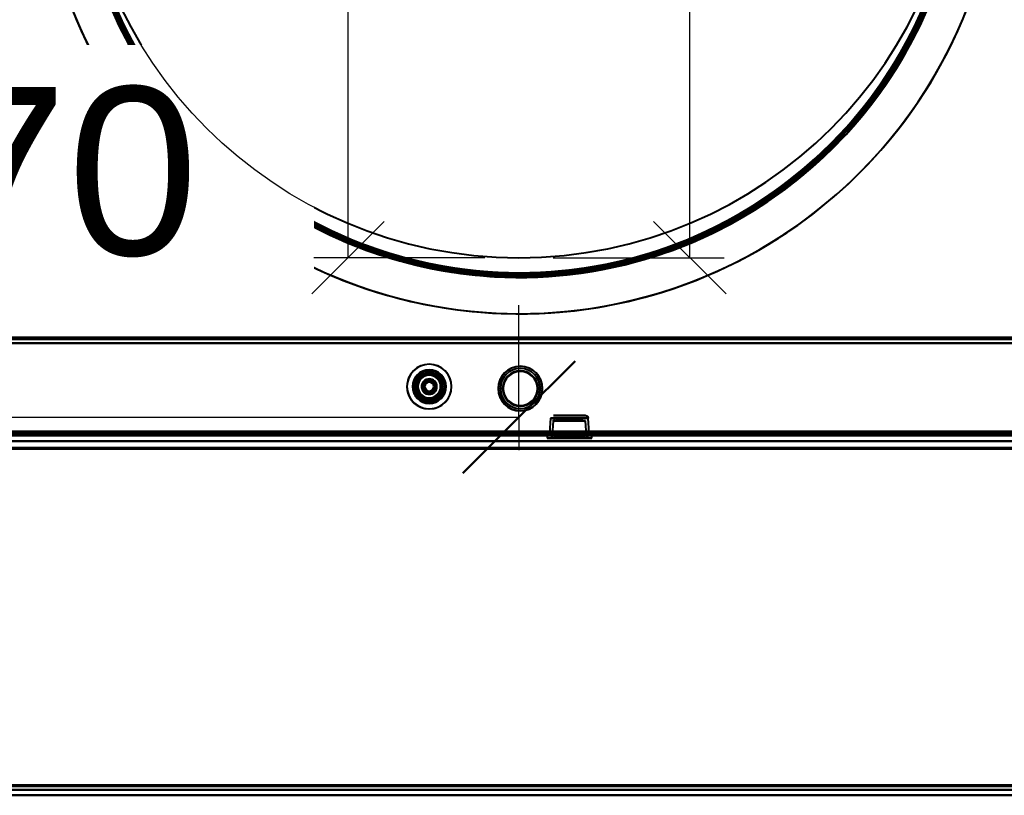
# Model space of a CAD drawing. Header units: millimetres. Extents: x -1110 to 1388, y -120 to 1267.
# Tile 47 of 88: x -178 to 173, y 0 to 277. Entities that reach past the tile are written whole.
import ezdxf

# ---------------------------------------------------------------- set-up
doc = ezdxf.new("R2010")
doc.units = ezdxf.units.MM
doc.linetypes.add('Tiret point', pattern=[15.875, 6.35, -4.7625, 0, -4.7625])
for name, color, linetype, lineweight in [('A-ANNO-DIMS', 211, 'Continuous', 30), ('A-ANNO-DIMS-20', 211, 'Continuous', 30), ('A-FLOR-LEVL', 51, 'Continuous', 30), ('A-GENM', 13, 'Continuous', 40), ('G-IMPT', 8, 'Continuous', 40)]:
    doc.layers.add(name, color=color, linetype=linetype, lineweight=lineweight)
doc.styles.add('Arial_1', font='arial.ttf', dxfattribs={"height": 60})
doc.dimstyles.new('Linéaire', dxfattribs={"dimscale": 304.8, "dimtxt": 61.215564, "dimasz": 0.131234, "dimexe": 0.131234, "dimexo": 0.131234, "dimgap": 0.131234, "dimtad": 1, "dimdec": 0, "dimzin": 0, "dimdsep": 46, "dimtxsty": 'Arial_1', "dimblk1": 'OBLIQUE', "dimblk2": 'OBLIQUE', "dimsah": 1, "dimcen": 0.09, "dimazin": 0, "dimtfac": 1, "dimtdec": 4, "dimtix": 1, "dimtmove": 0, "dimatfit": 3, "dimfxl": 1, "dimtvp": 1, "dimtfill": 1, "dimtolj": 1, "dimtzin": 0, "dimarcsym": 2})

# ---------------------------------------------------------------- blocks, each defined once
blk = doc.blocks.new('Souche connecteur circulaire R23 - Souche connecteur circulaire R23-755163-Droite')
at = {"layer": 'A-GENM'}
for start, end in [(360, 180), (0, 180), (180, 360), (180, 360)]:
    blk.add_arc((0, 349.37), 157.5, start, end, dxfattribs=at)
blk = doc.blocks.new('Souche connecteur circulaire R23 - Souche connecteur circulaire R23-755165-Droite')
at = {"layer": 'A-GENM'}
for start, end in [(0, 180), (360, 180), (180, 360), (180, 360)]:
    blk.add_arc((0, 349.37), 157.5, start, end, dxfattribs=at)
blk = doc.blocks.new('NEXA 1000 CALQUES_dwg-755156-Droite')
at = {"layer": 'G-IMPT'}
for p, q in [((332.9, 163.37), (-331.9, 163.37)), ((-1.1, 163.37), (-1.1, 162.87)), ((-1.1, 163.37), (-1.1, 162.87)), ((-1.1, 163.37), (0.5, 163.37)), ((-1.1, 163.37), (0.5, 163.37)), ((2.1, 163.37), (-1.1, 163.37)), ((0.5, 163.37), (-1.1, 163.37)), ((2.1, 163.37), (-1.1, 163.37)), ((0.5, 163.37), (-1.1, 163.37)), ((-1.1, 162.87), (0.5, 162.87)), ((-1.1, 162.87), (2.1, 162.87)), ((-1.1, 162.87), (0.5, 162.87)), ((-1.1, 162.87), (2.1, 162.87)), ((0.5, 162.87), (-1.1, 162.87)), ((0.5, 162.87), (-1.1, 162.87)), ((0.5, 163.37), (2.1, 163.37)), ((0.5, 163.37), (2.1, 163.37)), ((2.1, 163.37), (0.5, 163.37)), ((2.1, 163.37), (0.5, 163.37)), ((0.5, 162.87), (2.1, 162.87)), ((0.5, 162.87), (2.1, 162.87)), ((2.1, 162.87), (0.5, 162.87)), ((2.1, 162.87), (0.5, 162.87)), ((2.1, 162.87), (2.1, 163.37)), ((2.1, 162.87), (2.1, 163.37)), ((11.28, 134.59), (10.92, 129.37)), ((11.28, 134.59), (10.92, 129.37)), ((11.28, 134.59), (24.72, 134.59)), ((11.28, 134.59), (24.72, 134.59)), ((18, 134.59), (11.28, 134.59)), ((18, 134.59), (11.28, 134.59)), ((11.28, 134.59), (24.72, 134.59)), ((11.28, 134.59), (24.72, 134.59)), ((18, 134.59), (11.28, 134.59)), ((18, 134.59), (11.28, 134.59)), ((12.22, 133.59), (11.85, 128.35)), ((12.22, 133.59), (11.85, 128.35)), ((23.78, 133.59), (12.22, 133.59)), ((23.78, 133.59), (12.22, 133.59)), ((12.22, 133.59), (18, 133.59)), ((23.78, 133.59), (12.22, 133.59)), ((23.78, 133.59), (12.22, 133.59)), ((12.22, 133.59), (18, 133.59)), ((12.28, 135.52), (18, 135.52)), ((12.28, 135.52), (18, 135.52)), ((23.72, 135.52), (12.28, 135.52)), ((23.72, 135.52), (12.28, 135.52)), ((12.28, 135.52), (18, 135.52)), ((12.28, 135.52), (18, 135.52)), ((23.72, 135.52), (12.28, 135.52)), ((23.72, 135.52), (12.28, 135.52)), ((13.22, 134.52), (22.78, 134.52)), ((13.22, 134.52), (22.78, 134.52)), ((18, 134.52), (13.22, 134.52)), ((13.22, 134.52), (22.78, 134.52)), ((13.22, 134.52), (22.78, 134.52)), ((18, 134.52), (13.22, 134.52)), ((18, 135.52), (23.72, 135.52)), ((18, 135.52), (23.72, 135.52)), ((24.72, 134.59), (18, 134.59)), ((24.72, 134.59), (18, 134.59)), ((22.78, 134.52), (18, 134.52)), ((22.78, 134.52), (18, 134.52)), ((22.78, 134.52), (18, 134.52)), ((22.78, 134.52), (18, 134.52)), ((18, 133.59), (23.78, 133.59)), ((18, 133.59), (23.78, 133.59)), ((18, 133.59), (23.78, 133.59)), ((18, 133.59), (23.78, 133.59)), ((24.15, 128.35), (23.78, 133.59)), ((24.15, 128.35), (23.78, 133.59)), ((25.08, 129.37), (24.72, 134.59)), ((25.08, 129.37), (24.72, 134.59)), ((352, 128.37), (-333, 128.37)), ((-332.4, 128.37), (333.4, 128.37)), ((-332.4, 128.37), (368.4, 128.37)), ((-331.9, 128.87), (367.9, 128.87)), ((10.05, 128.37), (10.05, 127.42)), ((10.05, 128.37), (10.05, 127.42)), ((10.05, 128.37), (18, 128.37)), ((10.05, 128.37), (25.95, 128.37)), ((10.05, 128.37), (18, 128.37)), ((10.05, 128.37), (25.95, 128.37)), ((12.15, 127.42), (10.05, 127.42)), ((25.95, 127.42), (10.05, 127.42)), ((10.05, 127.42), (25.95, 127.42)), ((25.95, 127.42), (10.05, 127.42)), ((12.15, 127.42), (10.05, 127.42)), ((10.05, 127.42), (25.95, 127.42)), ((10.12, 128.87), (10.12, 128.37)), ((18, 128.87), (10.12, 128.87)), ((10.12, 128.87), (18, 128.87)), ((25.87, 128.37), (10.12, 128.37)), ((25.87, 128.37), (10.12, 128.37)), ((10.12, 128.37), (18, 128.37)), ((10.12, 128.37), (18, 128.37)), ((10.12, 128.87), (10.12, 128.37)), ((10.12, 128.87), (18, 128.87)), ((18, 128.87), (10.12, 128.87)), ((18, 128.37), (10.12, 128.37)), ((10.12, 128.37), (18, 128.37)), ((10.88, 128.87), (10.85, 128.37)), ((10.88, 128.87), (10.85, 128.37)), ((25.15, 128.37), (10.85, 128.37)), ((25.15, 128.37), (10.85, 128.37)), ((10.85, 128.37), (25.15, 128.37)), ((10.85, 128.37), (25.15, 128.37)), ((10.85, 128.37), (25.15, 128.37)), ((10.85, 128.37), (25.15, 128.37)), ((25.15, 128.37), (10.85, 128.37)), ((25.15, 128.37), (10.85, 128.37)), ((25.15, 127.42), (10.85, 127.42)), ((10.85, 127.42), (18, 127.42)), ((25.15, 127.42), (10.85, 127.42)), ((10.85, 127.42), (18, 127.42)), ((10.88, 128.87), (18, 128.87)), ((10.88, 128.87), (25.12, 128.87)), ((18, 128.87), (10.88, 128.87)), ((10.88, 128.87), (18, 128.87)), ((10.88, 128.87), (25.12, 128.87)), ((18, 128.87), (10.88, 128.87)), ((10.92, 129.37), (18, 129.37)), ((18, 129.37), (10.92, 129.37)), ((25.08, 129.37), (10.92, 129.37)), ((10.92, 129.37), (18, 129.37)), ((18, 129.37), (10.92, 129.37)), ((25.08, 129.37), (10.92, 129.37)), ((18, 128.35), (11.85, 128.35)), ((11.85, 128.35), (24.15, 128.35)), ((11.85, 128.35), (24.15, 128.35)), ((18, 128.35), (11.85, 128.35)), ((11.85, 128.35), (24.15, 128.35)), ((11.85, 128.35), (24.15, 128.35)), ((18, 129.37), (25.08, 129.37)), ((25.08, 129.37), (18, 129.37)), ((18, 129.37), (25.08, 129.37)), ((25.08, 129.37), (18, 129.37)), ((18, 128.87), (25.12, 128.87)), ((18, 128.87), (25.87, 128.87)), ((25.12, 128.87), (18, 128.87)), ((25.87, 128.87), (18, 128.87)), ((18, 128.87), (25.12, 128.87)), ((25.87, 128.87), (18, 128.87)), ((18, 128.87), (25.87, 128.87)), ((25.12, 128.87), (18, 128.87)), ((25.87, 128.37), (18, 128.37)), ((18, 128.37), (25.87, 128.37)), ((18, 128.37), (25.87, 128.37)), ((18, 128.37), (25.95, 128.37)), ((18, 128.37), (25.95, 128.37)), ((24.15, 128.35), (18, 128.35)), ((24.15, 128.35), (18, 128.35)), ((24.15, 128.35), (18, 128.35)), ((24.15, 128.35), (18, 128.35)), ((18, 127.42), (25.15, 127.42)), ((18, 127.42), (25.15, 127.42)), ((25.95, 127.42), (23.85, 127.42)), ((25.95, 127.42), (23.85, 127.42)), ((25.15, 128.37), (25.12, 128.87)), ((25.15, 128.37), (25.12, 128.87)), ((25.87, 128.37), (25.87, 128.87)), ((25.87, 128.37), (25.87, 128.87)), ((25.95, 127.42), (25.95, 128.37)), ((25.95, 127.42), (25.95, 128.37)), ((352, 126.37), (-333, 126.37)), ((352, 126.37), (-333, 126.37)), ((-311.78, 2), (330.78, 2)), ((-311.78, 2), (330.78, 2)), ((-311.78, 0), (330.78, 0)), ((-311.78, 0), (330.78, 0))]:
    blk.add_line(p, q, dxfattribs=at)
at = {"layer": 'G-IMPT', "flags": 128}
for points in [[(144.76, 280.85), (142.15, 275.12), (139.31, 269.5), (136.24, 264), (132.96, 258.62), (129.46, 253.38), (125.76, 248.28), (121.86, 243.34), (117.76, 238.55), (113.47, 233.93), (109.01, 229.49), (104.36, 225.23), (99.56, 221.16), (94.59, 217.29), (89.47, 213.61), (84.21, 210.15), (78.82, 206.89), (73.3, 203.86), (67.66, 201.05), (61.91, 198.46), (56.07, 196.11), (50.14, 194), (44.12, 192.12), (38.04, 190.48), (31.9, 189.09), (25.7, 187.95), (19.46, 187.05), (13.2, 186.41), (6.91, 186.02), (0.61, 185.87), (-5.69, 185.98), (-11.97, 186.34), (-18.24, 186.96), (-24.48, 187.82), (-30.69, 188.93), (-36.84, 190.29), (-42.93, 191.89), (-48.95, 193.74), (-54.9, 195.83), (-60.75, 198.15), (-66.51, 200.7), (-72.16, 203.48), (-77.7, 206.49), (-83.11, 209.71), (-88.39, 213.15), (-93.53, 216.8), (-98.51, 220.65), (-103.34, 224.69), (-108, 228.93), (-112.49, 233.35), (-116.8, 237.94), (-120.93, 242.71), (-124.85, 247.63), (-128.58, 252.71), (-132.11, 257.93), (-135.42, 263.29), (-138.51, 268.78), (-141.38, 274.38), (-144.03, 280.1)], [(-331.9, 163.37), (-165.7, 163.37), (0.5, 163.37), (166.7, 163.37), (332.9, 163.37)], [(332.9, 163.37), (166.7, 163.37), (0.5, 163.37), (-165.7, 163.37), (-331.9, 163.37)], [(-331.9, 163.37), (-165.7, 163.37), (0.5, 163.37), (166.7, 163.37), (332.9, 163.37)], [(332.9, 163.37), (166.7, 163.37), (0.5, 163.37), (-165.7, 163.37), (-331.9, 163.37)], [(-331.9, 162.77), (-165.7, 162.77), (0.5, 162.77), (166.7, 162.77), (332.9, 162.77)], [(332.9, 162.77), (166.7, 162.77), (0.5, 162.77), (-165.7, 162.77), (-331.9, 162.77)], [(332.9, 162.77), (166.7, 162.77), (0.5, 162.77), (-165.7, 162.77), (-331.9, 162.77)], [(-331.9, 162.77), (-165.7, 162.77), (0.5, 162.77), (166.7, 162.77), (332.9, 162.77)], [(332.9, 161.37), (166.7, 161.37), (0.5, 161.37), (-165.7, 161.37), (-331.9, 161.37)], [(-331.9, 161.37), (-165.7, 161.37), (0.5, 161.37), (166.7, 161.37), (332.9, 161.37)], [(332.9, 161.37), (166.7, 161.37), (0.5, 161.37), (-165.7, 161.37), (-331.9, 161.37)], [(-331.9, 161.37), (-165.58, 161.37), (0.75, 161.37), (167.07, 161.37), (333.4, 161.37)], [(-331.9, 161.37), (-165.7, 161.37), (0.5, 161.37), (166.7, 161.37), (332.9, 161.37)], [(333.4, 161.37), (167.07, 161.37), (0.75, 161.37), (-165.58, 161.37), (-331.9, 161.37)], [(333.4, 161.37), (167.07, 161.37), (0.75, 161.37), (-165.58, 161.37), (-331.9, 161.37)], [(-331.9, 161.37), (-165.58, 161.37), (0.75, 161.37), (167.07, 161.37), (333.4, 161.37)], [(13.2, 134.52), (13.03, 134.51), (12.88, 134.46), (12.75, 134.41), (12.54, 134.26), (12.4, 134.11), (12.33, 133.98), (12.25, 133.78), (12.22, 133.59)], [(13.2, 134.52), (13.03, 134.51), (12.88, 134.46), (12.75, 134.41), (12.54, 134.26), (12.4, 134.11), (12.33, 133.98), (12.25, 133.78), (12.22, 133.59)], [(23.73, 135.52), (23.9, 135.51), (24.05, 135.46), (24.18, 135.41), (24.4, 135.26), (24.53, 135.11), (24.61, 134.98), (24.68, 134.78), (24.72, 134.59)], [(23.73, 135.52), (23.9, 135.51), (24.05, 135.46), (24.18, 135.41), (24.4, 135.26), (24.53, 135.11), (24.61, 134.98), (24.68, 134.78), (24.72, 134.59)], [(333.4, 128.97), (166.95, 128.97), (0.5, 128.97), (-165.95, 128.97), (-332.4, 128.97)], [(333.4, 128.97), (166.95, 128.97), (0.5, 128.97), (-165.95, 128.97), (-332.4, 128.97)], [(-332.4, 128.97), (-165.95, 128.97), (0.5, 128.97), (166.95, 128.97), (333.4, 128.97)], [(333.4, 128.97), (166.95, 128.97), (0.5, 128.97), (-165.95, 128.97), (-332.4, 128.97)], [(-332.4, 128.97), (-165.95, 128.97), (0.5, 128.97), (166.95, 128.97), (333.4, 128.97)], [(-332.4, 128.97), (-165.95, 128.97), (0.5, 128.97), (166.95, 128.97), (333.4, 128.97)], [(368.4, 128.97), (193.2, 128.97), (18, 128.97), (-157.2, 128.97), (-332.4, 128.97)], [(368.4, 128.97), (193.2, 128.97), (18, 128.97), (-157.2, 128.97), (-332.4, 128.97)], [(-332.4, 128.97), (-157.2, 128.97), (18, 128.97), (193.2, 128.97), (368.4, 128.97)], [(-332.4, 128.97), (-157.2, 128.97), (18, 128.97), (193.2, 128.97), (368.4, 128.97)], [(-332.4, 128.97), (-157.2, 128.97), (18, 128.97), (193.2, 128.97), (368.4, 128.97)], [(368.4, 128.97), (193.2, 128.97), (18, 128.97), (-157.2, 128.97), (-332.4, 128.97)], [(333.4, 128.87), (166.95, 128.87), (0.5, 128.87), (-165.95, 128.87), (-332.4, 128.87)], [(-332.4, 128.87), (-165.95, 128.87), (0.5, 128.87), (166.95, 128.87), (333.4, 128.87)], [(-332.4, 128.87), (-157.2, 128.87), (18, 128.87), (193.2, 128.87), (368.4, 128.87)], [(368.4, 128.87), (193.2, 128.87), (18, 128.87), (-157.2, 128.87), (-332.4, 128.87)], [(-332.4, 128.37), (-161.3, 128.37), (9.8, 128.37), (180.9, 128.37), (352, 128.37)], [(333.4, 128.37), (166.95, 128.37), (0.5, 128.37), (-165.95, 128.37), (-332.4, 128.37)], [(-332.4, 128.37), (-165.95, 128.37), (0.5, 128.37), (166.95, 128.37), (333.4, 128.37)], [(-332.4, 128.37), (-165.95, 128.37), (0.5, 128.37), (166.95, 128.37), (333.4, 128.37)], [(352, 128.37), (180.9, 128.37), (9.8, 128.37), (-161.3, 128.37), (-332.4, 128.37)], [(333.4, 128.37), (166.95, 128.37), (0.5, 128.37), (-165.95, 128.37), (-332.4, 128.37)], [(-332.4, 128.37), (-165.95, 128.37), (0.5, 128.37), (166.95, 128.37), (333.4, 128.37)], [(333.4, 128.37), (166.95, 128.37), (0.5, 128.37), (-165.95, 128.37), (-332.4, 128.37)], [(-332.4, 128.37), (-157.2, 128.37), (18, 128.37), (193.2, 128.37), (368.4, 128.37)], [(352, 128.37), (180.9, 128.37), (9.8, 128.37), (-161.3, 128.37), (-332.4, 128.37)], [(-332.4, 128.37), (-161.3, 128.37), (9.8, 128.37), (180.9, 128.37), (352, 128.37)], [(368.4, 128.37), (193.2, 128.37), (18, 128.37), (-157.2, 128.37), (-332.4, 128.37)], [(333.4, 128.37), (166.95, 128.37), (0.5, 128.37), (-165.95, 128.37), (-332.4, 128.37)], [(-332.4, 128.37), (-165.95, 128.37), (0.5, 128.37), (166.95, 128.37), (333.4, 128.37)], [(333, 128.87), (166.75, 128.87), (0.5, 128.87), (-165.75, 128.87), (-332, 128.87)], [(-332, 128.87), (-165.75, 128.87), (0.5, 128.87), (166.75, 128.87), (333, 128.87)], [(333, 128.87), (166.75, 128.87), (0.5, 128.87), (-165.75, 128.87), (-332, 128.87)], [(-332, 128.87), (-165.75, 128.87), (0.5, 128.87), (166.75, 128.87), (333, 128.87)], [(-331.9, 129.87), (-165.7, 129.87), (0.5, 129.87), (166.7, 129.87), (332.9, 129.87)], [(332.9, 129.87), (166.7, 129.87), (0.5, 129.87), (-165.7, 129.87), (-331.9, 129.87)], [(332.9, 129.87), (166.7, 129.87), (0.5, 129.87), (-165.7, 129.87), (-331.9, 129.87)], [(-331.9, 129.87), (-165.7, 129.87), (0.5, 129.87), (166.7, 129.87), (332.9, 129.87)], [(-331.9, 129.87), (-165.7, 129.87), (0.5, 129.87), (166.7, 129.87), (332.9, 129.87)], [(332.9, 129.87), (166.7, 129.87), (0.5, 129.87), (-165.7, 129.87), (-331.9, 129.87)], [(-331.9, 129.87), (-165.7, 129.87), (0.5, 129.87), (166.7, 129.87), (332.9, 129.87)], [(332.9, 129.87), (166.7, 129.87), (0.5, 129.87), (-165.7, 129.87), (-331.9, 129.87)], [(-331.9, 129.47), (-165.58, 129.47), (0.75, 129.47), (167.07, 129.47), (333.4, 129.47)], [(333.4, 129.47), (167.07, 129.47), (0.75, 129.47), (-165.58, 129.47), (-331.9, 129.47)], [(333.4, 129.47), (167.07, 129.47), (0.75, 129.47), (-165.58, 129.47), (-331.9, 129.47)], [(367.9, 129.47), (192.95, 129.47), (18, 129.47), (-156.95, 129.47), (-331.9, 129.47)], [(-331.9, 129.47), (-165.58, 129.47), (0.75, 129.47), (167.07, 129.47), (333.4, 129.47)], [(-331.9, 129.47), (-156.95, 129.47), (18, 129.47), (192.95, 129.47), (367.9, 129.47)], [(-331.9, 129.37), (-156.95, 129.37), (18, 129.37), (192.95, 129.37), (367.9, 129.37)], [(367.9, 129.37), (192.95, 129.37), (18, 129.37), (-156.95, 129.37), (-331.9, 129.37)], [(-331.9, 129.37), (-156.95, 129.37), (18, 129.37), (192.95, 129.37), (367.9, 129.37)], [(367.9, 129.37), (192.95, 129.37), (18, 129.37), (-156.95, 129.37), (-331.9, 129.37)], [(367.9, 129.37), (192.95, 129.37), (18, 129.37), (-156.95, 129.37), (-331.9, 129.37)], [(-331.9, 129.37), (-156.95, 129.37), (18, 129.37), (192.95, 129.37), (367.9, 129.37)], [(-331.9, 128.87), (-156.95, 128.87), (18, 128.87), (192.95, 128.87), (367.9, 128.87)], [(367.9, 128.87), (192.95, 128.87), (18, 128.87), (-156.95, 128.87), (-331.9, 128.87)], [(367.9, 128.87), (192.95, 128.87), (18, 128.87), (-156.95, 128.87), (-331.9, 128.87)], [(-331.9, 128.87), (-156.95, 128.87), (18, 128.87), (192.95, 128.87), (367.9, 128.87)], [(367.9, 128.87), (192.95, 128.87), (18, 128.87), (-156.95, 128.87), (-331.9, 128.87)], [(-331.9, 128.87), (-156.95, 128.87), (18, 128.87), (192.95, 128.87), (367.9, 128.87)], [(-331.9, 128.87), (-156.95, 128.87), (18, 128.87), (192.95, 128.87), (367.9, 128.87)], [(367.9, 128.87), (192.95, 128.87), (18, 128.87), (-156.95, 128.87), (-331.9, 128.87)], [(-331.9, 128.87), (-156.95, 128.87), (18, 128.87), (192.95, 128.87), (367.9, 128.87)], [(367.9, 128.87), (192.95, 128.87), (18, 128.87), (-156.95, 128.87), (-331.9, 128.87)], [(367.9, 128.87), (192.95, 128.87), (18, 128.87), (-156.95, 128.87), (-331.9, 128.87)], [(-331.9, 128.87), (-156.95, 128.87), (18, 128.87), (192.95, 128.87), (367.9, 128.87)], [(-326, 128.37), (-161.15, 128.37), (3.7, 128.37), (168.55, 128.37), (333.4, 128.37)], [(333.4, 128.37), (168.55, 128.37), (3.7, 128.37), (-161.15, 128.37), (-326, 128.37)], [(333.4, 128.37), (168.55, 128.37), (3.7, 128.37), (-161.15, 128.37), (-326, 128.37)], [(-326, 128.37), (-161.15, 128.37), (3.7, 128.37), (168.55, 128.37), (333.4, 128.37)], [(333.4, 128.37), (168.55, 128.37), (3.7, 128.37), (-161.15, 128.37), (-326, 128.37)], [(-326, 128.37), (-161.15, 128.37), (3.7, 128.37), (168.55, 128.37), (333.4, 128.37)], [(-326, 128.37), (-161.15, 128.37), (3.7, 128.37), (168.55, 128.37), (333.4, 128.37)], [(333.4, 128.37), (168.55, 128.37), (3.7, 128.37), (-161.15, 128.37), (-326, 128.37)], [(11.85, 128.35), (11.82, 128.18), (11.77, 128.03), (11.7, 127.9), (11.54, 127.69), (11.38, 127.57), (11.24, 127.5), (11.04, 127.44), (10.87, 127.42)], [(11.85, 128.35), (11.82, 128.18), (11.77, 128.03), (11.7, 127.9), (11.54, 127.69), (11.38, 127.57), (11.24, 127.5), (11.04, 127.44), (10.87, 127.42)], [(12.15, 127.42), (12.43, 127.42), (12.72, 127.42), (13.01, 127.42), (13.29, 127.42)], [(13.29, 127.42), (13.01, 127.42), (12.72, 127.42), (12.43, 127.42), (12.15, 127.42)], [(22.71, 127.42), (22.99, 127.42), (23.28, 127.42), (23.57, 127.42), (23.85, 127.42)], [(23.85, 127.42), (23.57, 127.42), (23.28, 127.42), (22.99, 127.42), (22.71, 127.42)], [(25.13, 127.42), (24.96, 127.44), (24.81, 127.48), (24.68, 127.54), (24.47, 127.69), (24.34, 127.84), (24.26, 127.96), (24.18, 128.17), (24.15, 128.35)], [(25.13, 127.42), (24.96, 127.44), (24.81, 127.48), (24.68, 127.54), (24.47, 127.69), (24.34, 127.84), (24.26, 127.96), (24.18, 128.17), (24.15, 128.35)], [(352, 126.37), (180.75, 126.37), (9.5, 126.37), (-161.75, 126.37), (-333, 126.37)], [(-333, 126.37), (-161.75, 126.37), (9.5, 126.37), (180.75, 126.37), (352, 126.37)], [(-333, 126.37), (-161.75, 126.37), (9.5, 126.37), (180.75, 126.37), (352, 126.37)], [(352, 126.37), (180.75, 126.37), (9.5, 126.37), (-161.75, 126.37), (-333, 126.37)], [(-333, 126.37), (-161.75, 126.37), (9.5, 126.37), (180.75, 126.37), (352, 126.37)], [(352, 126.37), (180.75, 126.37), (9.5, 126.37), (-161.75, 126.37), (-333, 126.37)], [(352, 126.37), (180.75, 126.37), (9.5, 126.37), (-161.75, 126.37), (-333, 126.37)], [(-333, 126.37), (-161.75, 126.37), (9.5, 126.37), (180.75, 126.37), (352, 126.37)], [(-333, 124.03), (-161.75, 124.03), (9.5, 124.03), (180.75, 124.03), (352, 124.03)], [(352, 124.03), (180.75, 124.03), (9.5, 124.03), (-161.75, 124.03), (-333, 124.03)], [(352, 124.03), (180.75, 124.03), (9.5, 124.03), (-161.75, 124.03), (-333, 124.03)], [(-333, 124.03), (-161.75, 124.03), (9.5, 124.03), (180.75, 124.03), (352, 124.03)], [(352, 124.03), (180.75, 124.03), (9.5, 124.03), (-161.75, 124.03), (-333, 124.03)], [(-333, 124.03), (-161.75, 124.03), (9.5, 124.03), (180.75, 124.03), (352, 124.03)], [(-333, 124.03), (-161.75, 124.03), (9.5, 124.03), (180.75, 124.03), (352, 124.03)], [(352, 124.03), (180.75, 124.03), (9.5, 124.03), (-161.75, 124.03), (-333, 124.03)], [(-333, 123.68), (-161.75, 123.68), (9.5, 123.68), (180.75, 123.68), (352, 123.68)], [(352, 123.68), (180.75, 123.68), (9.5, 123.68), (-161.75, 123.68), (-333, 123.68)], [(352, 123.68), (180.75, 123.68), (9.5, 123.68), (-161.75, 123.68), (-333, 123.68)], [(352, 123.68), (180.75, 123.68), (9.5, 123.68), (-161.75, 123.68), (-333, 123.68)], [(-333, 123.68), (-161.75, 123.68), (9.5, 123.68), (180.75, 123.68), (352, 123.68)], [(-333, 123.68), (-161.75, 123.68), (9.5, 123.68), (180.75, 123.68), (352, 123.68)], [(-326, 126.37), (-158.25, 126.37), (9.5, 126.37), (177.25, 126.37), (345, 126.37)], [(345, 126.37), (177.25, 126.37), (9.5, 126.37), (-158.25, 126.37), (-326, 126.37)], [(345, 126.37), (177.25, 126.37), (9.5, 126.37), (-158.25, 126.37), (-326, 126.37)], [(-326, 126.37), (-158.25, 126.37), (9.5, 126.37), (177.25, 126.37), (345, 126.37)], [(345, 126.37), (177.25, 126.37), (9.5, 126.37), (-158.25, 126.37), (-326, 126.37)], [(-326, 126.37), (-158.25, 126.37), (9.5, 126.37), (177.25, 126.37), (345, 126.37)], [(-326, 126.37), (-158.25, 126.37), (9.5, 126.37), (177.25, 126.37), (345, 126.37)], [(345, 126.37), (177.25, 126.37), (9.5, 126.37), (-158.25, 126.37), (-326, 126.37)], [(330.84, 3.65), (170.17, 3.65), (9.5, 3.65), (-151.17, 3.65), (-311.84, 3.65)], [(-311.84, 3.65), (-151.17, 3.65), (9.5, 3.65), (170.17, 3.65), (330.84, 3.65)], [(-311.84, 3.65), (-151.17, 3.65), (9.5, 3.65), (170.17, 3.65), (330.84, 3.65)], [(330.84, 3.65), (170.17, 3.65), (9.5, 3.65), (-151.17, 3.65), (-311.84, 3.65)], [(-311.84, 3.65), (-151.17, 3.65), (9.5, 3.65), (170.17, 3.65), (330.84, 3.65)], [(330.84, 3.65), (170.17, 3.65), (9.5, 3.65), (-151.17, 3.65), (-311.84, 3.65)], [(330.84, 3.65), (170.17, 3.65), (9.5, 3.65), (-151.17, 3.65), (-311.84, 3.65)], [(-311.84, 3.65), (-151.17, 3.65), (9.5, 3.65), (170.17, 3.65), (330.84, 3.65)], [(330.78, 3.31), (170.14, 3.31), (9.5, 3.31), (-151.14, 3.31), (-311.78, 3.31)], [(-311.78, 3.31), (-151.14, 3.31), (9.5, 3.31), (170.14, 3.31), (330.78, 3.31)], [(330.78, 3.31), (170.14, 3.31), (9.5, 3.31), (-151.14, 3.31), (-311.78, 3.31)], [(-311.78, 3.31), (-151.14, 3.31), (9.5, 3.31), (170.14, 3.31), (330.78, 3.31)], [(-311.78, 3.31), (-151.14, 3.31), (9.5, 3.31), (170.14, 3.31), (330.78, 3.31)], [(330.78, 3.31), (170.14, 3.31), (9.5, 3.31), (-151.14, 3.31), (-311.78, 3.31)], [(-311.78, 3.31), (-151.14, 3.31), (9.5, 3.31), (170.14, 3.31), (330.78, 3.31)], [(330.78, 3.31), (170.14, 3.31), (9.5, 3.31), (-151.14, 3.31), (-311.78, 3.31)], [(-311.78, 2), (-151.14, 2), (9.5, 2), (170.14, 2), (330.78, 2)], [(330.78, 2), (170.14, 2), (9.5, 2), (-151.14, 2), (-311.78, 2)], [(330.78, 2), (170.14, 2), (9.5, 2), (-151.14, 2), (-311.78, 2)], [(-311.78, 2), (-151.14, 2), (9.5, 2), (170.14, 2), (330.78, 2)], [(330.78, 2), (170.14, 2), (9.5, 2), (-151.14, 2), (-311.78, 2)], [(-311.78, 2), (-151.14, 2), (9.5, 2), (170.14, 2), (330.78, 2)], [(-311.78, 2), (-151.14, 2), (9.5, 2), (170.14, 2), (330.78, 2)], [(330.78, 2), (170.14, 2), (9.5, 2), (-151.14, 2), (-311.78, 2)], [(330.78, 0), (170.14, 0), (9.5, 0), (-151.14, 0), (-311.78, 0)], [(-311.78, 0), (-151.14, 0), (9.5, 0), (170.14, 0), (330.78, 0)], [(330.78, 0), (170.14, 0), (9.5, 0), (-151.14, 0), (-311.78, 0)], [(-311.78, 0), (-151.14, 0), (9.5, 0), (170.14, 0), (330.78, 0)], [(330.78, 0), (170.14, 0), (9.5, 0), (-151.14, 0), (-311.78, 0)], [(330.78, 0), (170.14, 0), (9.5, 0), (-151.14, 0), (-311.78, 0)], [(-311.78, 0), (-151.14, 0), (9.5, 0), (170.14, 0), (330.78, 0)], [(-311.78, 0), (-151.14, 0), (9.5, 0), (170.14, 0), (330.78, 0)]]:
    blk.add_lwpolyline(points, dxfattribs=at)
at = {"layer": 'G-IMPT'}
for centre, radius, start, end in [((0.2, 343.37), 171.5, 292.4483, 112.4483), ((0.2, 343.37), 171.5, 292.4483, 112.4483), ((0.2, 343.37), 171.5, 292.4483, 112.4483), ((0.2, 343.37), 171.5, 112.4483, 292.4483), ((0.2, 343.37), 171.5, 112.4483, 292.4483), ((0.2, 343.37), 158.5, 89.9982, 270.0018), ((0.2, 343.37), 158.5, 89.9982, 270.0018), ((0.2, 343.37), 158.5, 89.9982, 270.0018), ((0.2, 343.37), 158.5, 89.9982, 270.0018), ((0.2, 343.37), 158.5, 90, 270), ((0.2, 343.37), 158.5, 89.9982, 270.0018), ((0.2, 343.37), 158.5, 89.9982, 270.0018), ((0.2, 343.37), 158.5, 89.9982, 270.0018), ((0.2, 343.37), 158.5, 89.9982, 270.0018), ((0.2, 343.37), 156.87, 90, 270), ((0.2, 343.37), 158.5, 292.4483, 112.4483), ((0.2, 343.37), 158.5, 292.4483, 112.4483), ((0.2, 343.37), 158.5, 292.4483, 112.4483), ((0.2, 343.37), 158.5, 292.4483, 112.4483), ((0.2, 343.37), 157.91, 292.4483, 112.4483), ((0.2, 343.37), 157.91, 292.4483, 112.4483), ((0.2, 343.37), 157.91, 292.4483, 112.4483), ((0.2, 343.37), 157.91, 292.4483, 112.4483), ((0.2, 343.37), 157.5, 292.4483, 112.4483), ((0.2, 343.37), 157.5, 292.4483, 112.4483), ((0.2, 343.37), 157.5, 292.4483, 112.4483), ((0.2, 343.37), 157.47, 292.4483, 112.4483), ((0.2, 343.37), 157.47, 292.4483, 112.4483), ((0.2, 343.37), 157.47, 292.4483, 112.4483), ((0.2, 343.37), 157.47, 292.4483, 112.4483), ((0.2, 343.37), 156.87, 292.4483, 112.4483), ((0.2, 343.37), 156.87, 292.4483, 112.4483), ((0.2, 343.37), 156.87, 292.4483, 112.4483), ((0.2, 343.37), 156.87, 292.4483, 112.4483), ((0.2, 343.37), 156.87, 292.4483, 112.4483), ((0.2, 343.37), 156.87, 292.4483, 112.4483), ((0.2, 343.37), 158.5, 292.4483, 90), ((0.2, 343.37), 158.5, 292.4483, 90), ((0.2, 343.37), 158.5, 270, 90), ((0.2, 343.37), 158.5, 270, 90), ((0.2, 343.37), 158.5, 270, 90), ((0.2, 343.37), 158.5, 270, 90), ((0.2, 343.37), 157.5, 270, 90), ((0.2, 343.37), 156.87, 270, 90), ((0.2, 343.37), 158.5, 112.4483, 292.4483), ((0.2, 343.37), 158.5, 112.4483, 292.4483), ((0.2, 343.37), 158.5, 112.4483, 292.4483), ((0.2, 343.37), 158.5, 112.4483, 292.4483), ((0.2, 343.37), 157.91, 112.4483, 292.4483), ((0.2, 343.37), 157.91, 112.4483, 292.4483), ((0.2, 343.37), 157.91, 112.4483, 292.4483), ((0.2, 343.37), 157.91, 112.4483, 292.4483), ((0.2, 343.37), 157.5, 112.4483, 292.4483), ((0.2, 343.37), 157.5, 112.4483, 292.4483), ((0.2, 343.37), 157.5, 112.4483, 292.4483), ((0.2, 343.37), 157.47, 112.4483, 292.4483), ((0.2, 343.37), 157.47, 112.4483, 292.4483), ((0.2, 343.37), 157.47, 112.4483, 292.4483), ((0.2, 343.37), 157.47, 112.4483, 292.4483), ((0.2, 343.37), 156.87, 112.4483, 292.4483), ((0.2, 343.37), 156.87, 112.4483, 292.4483), ((0.2, 343.37), 156.87, 112.4483, 292.4483), ((0.2, 343.37), 156.87, 112.4483, 292.4483), ((0.2, 343.37), 156.87, 112.4483, 292.4483), ((0.2, 343.37), 157.5, 202.4483, 22.4483), ((0.2, 343.37), 156.87, 202.4483, 22.4483), ((0.2, 343.37), 156.87, 292.4483, 22.4483), ((0.2, 343.37), 171.5, 180, 292.4483), ((0.2, 343.37), 171.5, 180, 360), ((0.2, 343.37), 171.5, 180, 360), ((0.2, 343.37), 171.5, 180, 0), ((0.2, 343.37), 171.5, 180, 360), ((0.2, 343.37), 171.5, 180, 0), ((0.2, 343.37), 158.5, 180, 0), ((0.2, 343.37), 158.5, 180, 0), ((0.2, 343.37), 158.5, 180, 360), ((0.2, 343.37), 158.5, 180, 0), ((0.2, 343.37), 158.5, 180, 0), ((0.2, 343.37), 158.5, 180, 360), ((0.2, 343.37), 158.5, 180, 360), ((0.2, 343.37), 158.5, 180, 0), ((0.2, 343.37), 158.5, 180, 360), ((0.2, 343.37), 158.5, 180, 0), ((0.2, 343.37), 157.91, 180, 0), ((0.2, 343.37), 157.91, 180, 0), ((0.2, 343.37), 157.91, 180, 360), ((0.2, 343.37), 157.91, 180, 360), ((0.2, 343.37), 157.5, 180, 270), ((0.2, 343.37), 157.5, 180, 0), ((0.2, 343.37), 157.5, 180, 360), ((0.2, 343.37), 157.5, 180, 0), ((0.2, 343.37), 157.47, 180, 0), ((0.2, 343.37), 157.47, 180, 0), ((0.2, 343.37), 157.47, 180, 360), ((0.2, 343.37), 157.47, 180, 360), ((0.2, 343.37), 156.87, 180, 0), ((0.2, 343.37), 156.87, 180, 0), ((0.2, 343.37), 156.87, 180, 270), ((0.2, 343.37), 156.87, 180, 0), ((0.2, 343.37), 156.87, 180, 360), ((0.2, 343.37), 156.87, 180, 0), ((0.2, 343.37), 156.87, 180, 360), ((0.2, 343.37), 158.5, 202.4483, 360), ((0.2, 343.37), 158.5, 270, 0), ((0.2, 343.37), 156.87, 270, 360), ((0.2, 343.37), 158.5, 270, 0), ((0.2, 343.37), 158.5, 270, 360), ((0.2, 343.37), 156.87, 202.4483, 292.4483), ((0.2, 343.37), 156.87, 202.4483, 292.4483), ((0.2, 343.37), 158.5, 270, 292.4483), ((0.2, 343.37), 158.5, 270, 292.4483), ((-32, 145.87), 7.95, 0, 180), ((-32, 145.87), 7.95, 0, 180), ((-32, 145.87), 7.95, 360, 180), ((-32, 145.87), 7.95, 0, 180), ((-32, 145.87), 7.95, 360, 180), ((-32, 145.87), 7.95, 337.4773, 157.4773), ((-32, 145.87), 7.95, 337.4773, 157.4773), ((-32, 145.87), 7.95, 337.4773, 157.4773), ((-32, 145.87), 6, 0, 180), ((-32, 145.87), 6, 0, 180), ((-32, 145.87), 6, 0, 180), ((-32, 145.87), 6, 0, 180), ((-32, 145.87), 6, 0, 180), ((-32, 145.87), 6, 0, 180), ((-32, 145.87), 6, 360, 180), ((-32, 145.87), 6, 0, 180), ((-32, 145.87), 6, 360, 180), ((-32, 145.87), 6, 0, 180), ((-32, 145.87), 6, 360, 180), ((-32, 145.87), 6, 0, 180), ((-32, 145.87), 6, 360, 180), ((-32, 145.87), 6, 0, 180), ((-32, 145.87), 5.95, 0, 180), ((-32, 145.87), 5.95, 0, 180), ((-32, 145.87), 5.95, 360, 180), ((-32, 145.87), 5.55, 0, 180), ((-32, 145.87), 5.55, 0, 180), ((-32, 145.87), 5.95, 337.4773, 157.4773), ((-32, 145.87), 5.95, 337.4773, 157.4773), ((-32, 145.87), 5.95, 337.4773, 157.4773), ((-32, 145.87), 5.55, 337.4773, 157.4773), ((-32, 145.87), 5.55, 337.4773, 157.4773), ((0.5, 145.17), 7.95, 360, 180), ((0.5, 145.17), 7.95, 360, 180), ((0.5, 145.17), 7.95, 0, 180), ((0.5, 145.17), 7.95, 0, 180), ((0.5, 145.17), 7.87, 90, 180), ((0.5, 145.17), 7.88, 90, 270), ((0.5, 145.17), 7.88, 360, 180), ((0.5, 145.17), 7.88, 0, 180), ((0.5, 145.17), 7.15, 360, 180), ((0.5, 145.17), 7.15, 0, 180), ((0.5, 145.17), 7.15, 0, 180), ((0.5, 145.17), 7.15, 90, 270), ((0.5, 145.17), 7.12, 360, 180), ((0.5, 145.17), 7.12, 0, 180), ((0.5, 145.17), 6.31, 360, 180), ((0.5, 145.17), 6.31, 90, 270), ((0.5, 145.17), 6.15, 0, 180), ((0.5, 145.17), 6.15, 360, 180), ((0.5, 145.17), 6.08, 360, 180), ((0.5, 145.17), 6.08, 360, 180), ((0.5, 145.17), 7.88, 0, 90), ((0.5, 145.17), 7.87, 270, 90), ((0.5, 145.17), 7.15, 360, 90), ((0.5, 145.17), 6.31, 0, 90), ((-32, 145.87), 7.95, 157.4773, 337.4773), ((-32, 145.87), 7.95, 157.4773, 337.4773), ((-32, 145.87), 7.95, 157.4773, 180), ((-32, 145.87), 5.95, 157.4773, 337.4773), ((-32, 145.87), 5.95, 157.4773, 337.4773), ((-32, 145.87), 5.95, 157.4773, 337.4773), ((-32, 145.87), 5.55, 157.4773, 337.4773), ((-32, 145.87), 5.55, 157.4773, 337.4773), ((-32, 145.87), 4.85, 360, 180), ((-32, 145.87), 4.85, 0, 180), ((-32, 145.87), 4.85, 360, 180), ((-32, 145.87), 4.85, 0, 180), ((-32, 145.87), 4.85, 157.4773, 337.4773), ((-32, 145.87), 4.85, 157.4773, 337.4773), ((-32, 145.87), 4.85, 157.4773, 337.4773), ((-32, 145.87), 4.85, 157.4773, 337.4773), ((-32, 145.87), 4.85, 337.4773, 157.4773), ((-32, 145.87), 4.85, 337.4773, 157.4773), ((-32, 145.87), 4.85, 337.4773, 157.4773), ((-32, 145.87), 4.85, 337.4773, 157.4773), ((-32, 145.87), 4.45, 0, 180), ((-32, 145.87), 4.45, 360, 180), ((-32, 145.87), 4.45, 0, 180), ((-32, 145.87), 4.45, 360, 180), ((-32, 145.87), 4.45, 360, 180), ((-32, 145.87), 4.45, 360, 180), ((-32, 145.87), 4.45, 360, 180), ((-32, 145.87), 4.45, 0, 180), ((-32, 145.87), 4.45, 0, 180), ((-32, 145.87), 4.45, 157.4773, 337.4773), ((-32, 145.87), 4.45, 157.4773, 337.4773), ((-32, 145.87), 4.45, 157.4773, 337.4773), ((-32, 145.87), 4.45, 157.4773, 337.4773), ((-32, 145.87), 4.45, 157.4773, 337.4773), ((-32, 145.87), 4.45, 157.4773, 337.4773), ((-32, 145.87), 4.45, 157.4773, 180), ((-32, 145.87), 4.45, 337.4773, 157.4773), ((-32, 145.87), 4.45, 337.4773, 157.4773), ((-32, 145.87), 4.45, 337.4773, 157.4773), ((-32, 145.87), 4.45, 360, 157.4773), ((-32, 145.87), 4.45, 337.4773, 157.4773), ((-32, 145.87), 4.45, 337.4773, 157.4773), ((-32, 145.87), 4.45, 337.4773, 157.4773), ((-32, 145.87), 4.05, 360, 180), ((-32, 145.87), 4.05, 0, 180), ((-32, 145.87), 4.05, 337.4773, 157.4773), ((-32, 145.87), 4.05, 337.4773, 157.4773), ((-32, 145.87), 2.75, 0, 180), ((-32, 145.87), 2.75, 0, 180), ((-32, 145.87), 2.75, 360, 180), ((-32, 145.87), 2.75, 0, 180), ((-32, 145.87), 2.55, 0, 180), ((-32, 145.87), 2.55, 360, 180), ((-32, 145.87), 2.55, 0, 180), ((-32, 145.87), 2.55, 360, 180), ((-32, 145.87), 2.55, 0, 180), ((-32, 145.87), 2.55, 360, 180), ((-32, 145.87), 2.55, 360, 180), ((-32, 145.87), 2.55, 360, 180), ((-32, 145.87), 2.55, 67.4773, 180), ((-32, 145.87), 2.75, 337.4773, 157.4773), ((-32, 145.87), 2.75, 337.4773, 157.4773), ((-32, 145.87), 2.75, 337.4773, 157.4773), ((-32, 145.87), 2.75, 337.4773, 157.4773), ((-32, 145.87), 2.55, 337.4773, 157.4773), ((-32, 145.87), 2.55, 337.4773, 157.4773), ((-32, 145.87), 2.55, 337.4773, 157.4773), ((-32, 145.87), 2.55, 337.4773, 157.4773), ((-32, 145.87), 2.55, 337.4773, 157.4773), ((-32, 145.87), 2.55, 67.4773, 157.4773), ((-32, 145.87), 2.55, 337.4773, 157.4773), ((-32, 145.87), 2.1, 0, 180), ((-32, 145.87), 2.1, 360, 180), ((-32, 145.87), 2.1, 90, 180), ((-32, 145.87), 2.1, 90, 180), ((-32, 145.87), 2.1, 0, 180), ((-32, 145.87), 2.1, 90, 270), ((-32, 145.87), 2.1, 90, 270), ((-32, 145.87), 2.1, 90, 270), ((-32, 145.87), 2.1, 270, 90), ((-32, 145.87), 2.1, 270, 90), ((-32, 145.87), 2.1, 270, 90), ((-32, 145.87), 2.1, 270, 90), ((-32, 145.87), 2.1, 0, 90), ((-32, 145.87), 2.55, 337.4773, 67.4773), ((-32, 145.87), 2.55, 0, 67.4773), ((-32, 145.87), 7.95, 180, 0), ((-32, 145.87), 7.95, 180, 0), ((-32, 145.87), 7.95, 180, 360), ((-32, 145.87), 7.95, 180, 0), ((-32, 145.87), 7.95, 180, 360), ((-32, 145.87), 7.95, 180, 337.4773), ((-32, 145.87), 6, 180, 0), ((-32, 145.87), 6, 180, 0), ((-32, 145.87), 6, 180, 0), ((-32, 145.87), 6, 180, 0), ((-32, 145.87), 6, 180, 360), ((-32, 145.87), 6, 180, 0), ((-32, 145.87), 6, 180, 0), ((-32, 145.87), 6, 180, 360), ((-32, 145.87), 6, 180, 360), ((-32, 145.87), 6, 180, 360), ((-32, 145.87), 6, 180, 0), ((-32, 145.87), 6, 180, 360), ((-32, 145.87), 6, 180, 0), ((-32, 145.87), 6, 180, 0), ((-32, 145.87), 5.95, 180, 0), ((-32, 145.87), 5.95, 180, 360), ((-32, 145.87), 5.95, 180, 0), ((-32, 145.87), 5.55, 180, 0), ((-32, 145.87), 5.55, 180, 0), ((-32, 145.87), 4.85, 180, 360), ((-32, 145.87), 4.85, 180, 360), ((-32, 145.87), 4.85, 180, 0), ((-32, 145.87), 4.85, 180, 0), ((-32, 145.87), 4.45, 180, 0), ((-32, 145.87), 4.45, 180, 0), ((-32, 145.87), 4.45, 180, 360), ((-32, 145.87), 4.45, 180, 0), ((-32, 145.87), 4.45, 180, 360), ((-32, 145.87), 4.45, 180, 360), ((-32, 145.87), 4.45, 180, 337.4773), ((-32, 145.87), 4.45, 180, 0), ((-32, 145.87), 4.45, 180, 337.4773), ((-32, 145.87), 4.45, 180, 0), ((-32, 145.87), 4.05, 157.4773, 337.4773), ((-32, 145.87), 4.05, 157.4773, 337.4773), ((-32, 145.87), 4.05, 180, 360), ((-32, 145.87), 4.05, 180, 0), ((-32, 145.87), 2.75, 157.4773, 337.4773), ((-32, 145.87), 2.75, 157.4773, 337.4773), ((-32, 145.87), 2.75, 157.4773, 337.4773), ((-32, 145.87), 2.75, 157.4773, 337.4773), ((-32, 145.87), 2.75, 180, 0), ((-32, 145.87), 2.75, 180, 0), ((-32, 145.87), 2.75, 180, 0), ((-32, 145.87), 2.75, 180, 0), ((-32, 145.87), 2.55, 157.4773, 270), ((-32, 145.87), 2.55, 157.4773, 337.4773), ((-32, 145.87), 2.55, 157.4773, 337.4773), ((-32, 145.87), 2.55, 157.4773, 337.4773), ((-32, 145.87), 2.55, 157.4773, 337.4773), ((-32, 145.87), 2.55, 157.4773, 180), ((-32, 145.87), 2.55, 157.4773, 337.4773), ((-32, 145.87), 2.55, 180, 0), ((-32, 145.87), 2.55, 180, 0), ((-32, 145.87), 2.55, 180, 270), ((-32, 145.87), 2.55, 180, 0), ((-32, 145.87), 2.55, 180, 0), ((-32, 145.87), 2.55, 180, 360), ((-32, 145.87), 2.55, 180, 360), ((-32, 145.87), 2.55, 180, 360), ((-32, 145.87), 2.55, 180, 337.4773), ((-32, 145.87), 2.55, 180, 360), ((-32, 145.87), 2.1, 180, 0), ((-32, 145.87), 2.1, 180, 0), ((-32, 145.87), 2.1, 180, 270), ((-32, 145.87), 2.1, 180, 270), ((-32, 145.87), 2.1, 180, 360), ((-32, 145.87), 1.6, 0, 180), ((-32, 145.87), 1.6, 90, 180), ((-32, 145.87), 1.6, 90, 270), ((-32, 145.87), 1.6, 0, 180), ((-32, 145.87), 1.6, 90, 270), ((-32, 145.87), 1.6, 90, 270), ((-32, 145.87), 1.6, 90, 270), ((-32, 145.87), 1.6, 360, 180), ((-32, 145.87), 1.6, 180, 360), ((-32, 145.87), 1.6, 180, 270), ((-32, 145.87), 1.6, 180, 360), ((-32, 145.87), 1.6, 180, 360), ((-32, 145.87), 1.6, 360, 90), ((-32, 145.87), 1.6, 270, 90), ((-32, 145.87), 1.6, 270, 90), ((-32, 145.87), 1.6, 360, 90), ((-32, 145.87), 1.6, 270, 90), ((-32, 145.87), 1.6, 270, 360), ((-32, 145.87), 1.6, 270, 360), ((-32, 145.87), 2.1, 270, 0), ((-32, 145.87), 2.55, 270, 360), ((-32, 145.87), 2.55, 270, 337.4773), ((-32, 145.87), 4.45, 337.4773, 0), ((-32, 145.87), 4.45, 337.4773, 360), ((0.5, 145.17), 7.95, 180, 360), ((0.5, 145.17), 7.95, 180, 0), ((0.5, 145.17), 7.95, 180, 360), ((0.5, 145.17), 7.95, 180, 0), ((0.5, 145.17), 7.88, 180, 270), ((0.5, 145.17), 7.87, 180, 0), ((0.5, 145.17), 7.88, 180, 0), ((0.5, 145.17), 7.15, 180, 360), ((0.5, 145.17), 7.15, 180, 360), ((0.5, 145.17), 7.15, 180, 0), ((0.5, 145.17), 7.12, 180, 360), ((0.5, 145.17), 7.12, 180, 0), ((0.5, 145.17), 6.31, 180, 360), ((0.5, 145.17), 6.15, 180, 0), ((0.5, 145.17), 6.15, 180, 360), ((0.5, 145.17), 6.08, 180, 360), ((0.5, 145.17), 6.08, 180, 0), ((0.5, 145.17), 7.87, 270, 0), ((0.5, 145.17), 6.31, 270, 0), ((0.5, 145.17), 7.15, 270, 360)]:
    blk.add_arc(centre, radius, start, end, dxfattribs=at)
for points, knots in [([(12.15, 127.42), (12.5, 127.64), (13.09, 127.91), (13.88, 128.14), (14.36, 128.24), (14.73, 128.31), (15.11, 128.36), (15.63, 128.4), (16.59, 128.41), (18, 128.35), (19.41, 128.41), (20.37, 128.4), (20.89, 128.36), (21.27, 128.31), (21.64, 128.24), (22.12, 128.14), (22.91, 127.91), (23.5, 127.64), (23.85, 127.42)], [0, 0, 0, 0, 0.125, 0.1875, 0.21875, 0.25, 0.28125, 0.3125, 0.375, 0.5, 0.625, 0.6875, 0.71875, 0.75, 0.78125, 0.8125, 0.875, 1, 1, 1, 1]), ([(18, 128.37), (17.73, 128.38), (17.17, 128.38), (16.48, 128.37), (15.93, 128.36), (15.52, 128.35), (15.18, 128.34), (14.92, 128.32), (14.73, 128.31), (14.54, 128.29), (14.29, 128.26), (13.98, 128.22), (13.63, 128.16), (13.3, 128.06), (12.99, 127.94), (12.59, 127.74), (12.32, 127.56), (12.15, 127.42)], [0, 0, 0, 0, 0.125, 0.25, 0.3125, 0.375, 0.4375, 0.46875, 0.5, 0.53125, 0.5625, 0.625, 0.6875, 0.75, 0.8125, 0.875, 1, 1, 1, 1]), ([(13.29, 127.42), (13.46, 127.42), (13.8, 127.45), (14.33, 127.55), (14.79, 127.64), (15.17, 127.72), (15.45, 127.77), (15.76, 127.82), (16.18, 127.88), (16.93, 127.97), (17.57, 128), (18, 127.99)], [0, 0, 0, 0, 0.125, 0.25, 0.375, 0.4375, 0.5, 0.5625, 0.625, 0.75, 1, 1, 1, 1]), ([(18, 127.99), (17.54, 127.99), (16.88, 127.96), (16.01, 127.86), (15.39, 127.76), (14.84, 127.65), (14.3, 127.54), (13.79, 127.45), (13.46, 127.42), (13.29, 127.42)], [0, 0, 0, 0, 0.25, 0.375, 0.5, 0.625, 0.75, 0.875, 1, 1, 1, 1]), ([(23.85, 127.42), (23.68, 127.56), (23.41, 127.74), (23.01, 127.94), (22.7, 128.06), (22.37, 128.16), (22.02, 128.22), (21.71, 128.26), (21.46, 128.29), (21.27, 128.31), (21.08, 128.32), (20.82, 128.34), (20.48, 128.35), (20.07, 128.36), (19.52, 128.37), (18.83, 128.38), (18.27, 128.38), (18, 128.37)], [0, 0, 0, 0, 0.125, 0.1875, 0.25, 0.3125, 0.375, 0.4375, 0.46875, 0.5, 0.53125, 0.5625, 0.625, 0.6875, 0.75, 0.875, 1, 1, 1, 1]), ([(22.71, 127.42), (22.54, 127.42), (22.2, 127.45), (21.67, 127.55), (21.21, 127.64), (20.83, 127.72), (20.55, 127.77), (20.24, 127.82), (19.82, 127.88), (19.07, 127.97), (18.43, 128), (18, 127.99)], [0, 0, 0, 0, 0.125, 0.25, 0.375, 0.4375, 0.5, 0.5625, 0.625, 0.75, 1, 1, 1, 1]), ([(18, 127.99), (18.46, 127.99), (19.12, 127.96), (19.99, 127.86), (20.61, 127.76), (21.16, 127.65), (21.7, 127.54), (22.21, 127.45), (22.54, 127.42), (22.71, 127.42)], [0, 0, 0, 0, 0.25, 0.375, 0.5, 0.625, 0.75, 0.875, 1, 1, 1, 1])]:
    blk.add_open_spline(points, degree=3, knots=knots, dxfattribs=at)
blk = doc.blocks.new('DIMBLOCK1-Droite')
at = {"layer": 'A-ANNO-DIMS-20'}
for p, q in [((-370, 134.91), (-370, 174.91)), ((0, 134.91), (0, 174.91)), ((-370, 134.91), (0, 134.91)), ((-370, 134.91), (-370, 123.2)), ((0, 134.91), (0, 123.2))]:
    blk.add_line(p, q, dxfattribs=at)
at = {"layer": 'A-ANNO-DIMS-20', "lineweight": 50}
for p, q in [((-370, 134.91), (-350, 154.91)), ((0, 134.91), (20, 154.91)), ((-370, 134.91), (-390, 114.91)), ((0, 134.91), (-20, 114.91))]:
    blk.add_line(p, q, dxfattribs=at)
at = {"layer": 'A-ANNO-DIMS-20', "color": 0, "insert": (-254.22, 252.81), "char_height": 60, "width": 166.1296, "attachment_point": 1, "line_spacing_factor": 0.941778, "style": 'Arial_1', "bg_fill": 3, "box_fill_scale": 1.25, "bg_fill_color": 256, "bg_fill_true_color": 13158600, "bg_fill_transparency": 0}
blk.add_mtext('370', dxfattribs=at)
blk = doc.blocks.new('_Oblique')
at = {"color": 0, "linetype": 'ByBlock', "lineweight": -2}
blk.add_line((-0.5, -0.5), (0.5, 0.5), dxfattribs=at)

msp = doc.modelspace()

# ---------------------------------------------------------------- linework, layer by layer
at = {"color": 1, "lineweight": 30}
for p, q in [((60.96, 191.87), (60.96, 506.87)), ((48.02, 204.81), (73.9, 178.94))]:
    msp.add_line(p, q, dxfattribs=at)
at = {"layer": 'A-FLOR-LEVL', "linetype": 'Tiret point'}
msp.add_line((-851.67, 0), (1148.14, 0), dxfattribs=at)

# ---------------------------------------------------------------- block references
at = {"layer": 'A-GENM'}
for name in ['Souche connecteur circulaire R23 - Souche connecteur circulaire R23-755163-Droite', 'Souche connecteur circulaire R23 - Souche connecteur circulaire R23-755165-Droite']:
    msp.add_blockref(name, (0, 0), dxfattribs=at)
at = {"layer": 'G-IMPT'}
msp.add_blockref('NEXA 1000 CALQUES_dwg-755156-Droite', (0, 0), dxfattribs=at)

# ---------------------------------------------------------------- next in the draw order: dimensions: what is measured, and where the dimension line sits
at = {"layer": 'A-ANNO-DIMS'}
dim = msp.add_linear_dim(base=(0, 134.91), p1=(-370, 163.2), p2=(0, 163.2), dimstyle='Linéaire', override={"dimpost": '<>', "dimfxl": 370}, dxfattribs=at)
dim.commit()
dim.dimension.update_dxf_attribs({"geometry": 'DIMBLOCK1-Droite', "text_midpoint": (-185, 205.57)})

# ---------------------------------------------------------------- next in the draw order: linework, layer by layer
at = {"color": 1, "lineweight": 30}
for p, q in [((-60.96, 191.87), (-60.96, 506.87)), ((-48.02, 204.81), (-73.9, 178.94)), ((-12.19, 191.87), (-73.15, 191.87)), ((12.19, 191.87), (73.15, 191.87))]:
    msp.add_line(p, q, dxfattribs=at)
at = {"color": 94, "lineweight": 30}
for p, q in [((610.1, 128.37), (-609.1, 128.37)), ((-609.1, 128.37), (610.1, 128.37))]:
    msp.add_line(p, q, dxfattribs=at)
msp.add_circle((0, 349.37), 157.5, dxfattribs=at)
msp.add_circle((0, 349.37), 157.5, dxfattribs=at)

doc.saveas('drawing.dxf')
